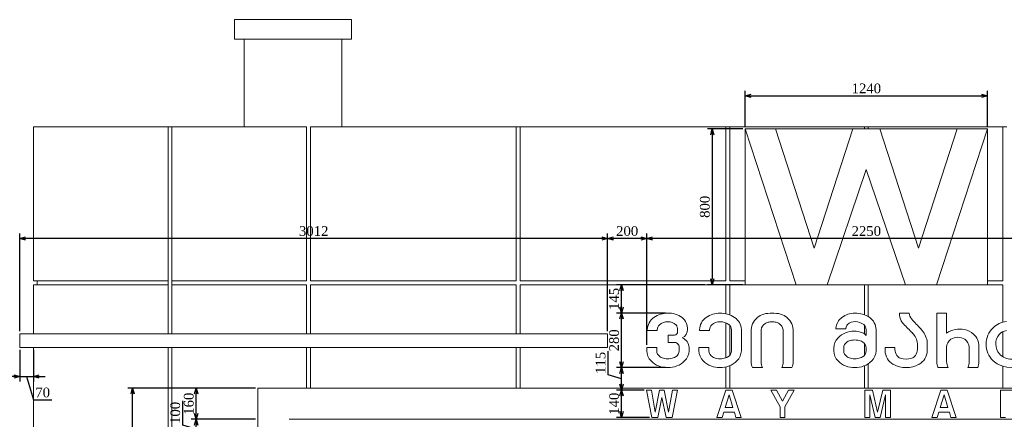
# Model space of a CAD drawing. Header units: millimetres. Extents: x -40905 to 78147, y -92581 to -42687.
# Tile 31 of 38: x 28210 to 33254, y -44737 to -42687. Entities that reach past the tile are written whole.
import ezdxf

# ---------------------------------------------------------------- set-up
doc = ezdxf.new("R2010")
doc.units = ezdxf.units.MM
doc.styles.get("Standard").update_dxf_attribs({"font": 'times.ttf'})
doc.dimstyles.new('ISO-25', dxfattribs={"dimscale": 50, "dimtxt": 2.5, "dimasz": 1.5, "dimexe": 1.25, "dimexo": 0.625, "dimtad": 1, "dimdec": 0, "dimtxsty": 'Standard', "dimblk": 'OPEN30', "dimcen": 2.5, "dimadec": 0, "dimazin": 0, "dimtfac": 1, "dimtdec": 0, "dimtmove": 0, "dimatfit": 3, "dimldrblk": 'OPEN30', "dimfxl": 1, "dimarcsym": 0})

# ---------------------------------------------------------------- blocks, each defined once
blk = doc.blocks.new('A$C58DC4B83')
at = {"color": 0, "linetype": 'Continuous', "lineweight": 0, "extrusion": (0, 1, 0)}
for p, q in [((-25916.6, -19734.3), (-25316.6, -19734.3)), ((-25916.6, -19834.3), (-25916.6, -19734.3)), ((-25316.6, -19834.3), (-25316.6, -19734.3)), ((-25316.6, -19834.3), (-25916.6, -19834.3)), ((-25866.6, -19834.3), (-25866.6, -20284.3)), ((-25366.6, -19834.3), (-25366.6, -20284.3)), ((-26946.6, -20284.3), (-26256.6, -20284.3)), ((-26946.6, -21074.3), (-26946.6, -20284.3)), ((-26256.6, -20284.3), (-26236.6, -20284.3)), ((-26256.6, -21074.3), (-26256.6, -20284.3)), ((-25546.6, -20284.3), (-26236.6, -20284.3)), ((-26236.6, -20284.3), (-26236.6, -21074.3)), ((-25546.6, -21074.3), (-25546.6, -20284.3)), ((-25526.6, -20284.3), (-24472.8, -20284.3)), ((-25526.6, -20284.3), (-25526.6, -21074.3)), ((-24472.8, -20284.3), (-24452.8, -20284.3)), ((-24472.8, -21074.3), (-24472.8, -20284.3)), ((-24452.8, -20284.3), (-23399.1, -20284.3)), ((-24452.8, -20284.3), (-24452.8, -21074.3)), ((-23399.1, -20284.3), (-23379.1, -20284.3)), ((-23399.1, -21074.3), (-23399.1, -20284.3)), ((-23379.1, -20284.3), (-22689.1, -20284.3)), ((-23379.1, -20284.3), (-23379.1, -21074.3)), ((-23299.1, -20294.3), (-23039.1, -21094.3)), ((-23145.1, -20294.3), (-23299.1, -20294.3)), ((-23039.1, -21094.3), (-23299.1, -20294.3)), ((-23299.1, -20294.3), (-23299.1, -21094.3)), ((-22946.1, -20906.3), (-23145.1, -20294.3)), ((-22747.6, -20294.3), (-23145.1, -20294.3)), ((-23145.1, -20294.3), (-22946.1, -20906.3)), ((-22747.6, -20294.3), (-22946.1, -20906.3)), ((-22946.1, -20906.3), (-22747.6, -20294.3)), ((-22610.6, -20294.3), (-22747.6, -20294.3)), ((-22689.1, -20284.3), (-22669.1, -20284.3)), ((-22689.1, -20294.3), (-22689.1, -20284.3)), ((-22669.1, -20284.3), (-21979.1, -20284.3)), ((-22669.1, -20284.3), (-22669.1, -20294.3)), ((-22412.1, -20906.3), (-22610.6, -20294.3)), ((-22213.1, -20294.3), (-22610.6, -20294.3)), ((-22610.6, -20294.3), (-22412.1, -20906.3)), ((-22213.1, -20294.3), (-22412.1, -20906.3)), ((-22412.1, -20906.3), (-22213.1, -20294.3)), ((-22319.1, -21094.3), (-22059.1, -20294.3)), ((-22059.1, -20294.3), (-22319.1, -21094.3)), ((-22059.1, -20294.3), (-22213.1, -20294.3)), ((-22059.1, -21094.3), (-22059.1, -20294.3)), ((-21979.1, -20284.3), (-21959.1, -20284.3)), ((-21979.1, -21074.3), (-21979.1, -20284.3)), ((-22879.1, -21094.3), (-22679.1, -20502.3)), ((-22679.1, -20502.3), (-22879.1, -21094.3)), ((-22679.1, -20502.3), (-22479.1, -21094.3)), ((-22479.1, -21094.3), (-22679.1, -20502.3)), ((-26946.6, -21074.3), (-26256.6, -21074.3)), ((-26926.6, -21094.3), (-26926.6, -21074.3)), ((-26256.6, -21094.3), (-26256.6, -21074.3)), ((-26236.6, -21074.3), (-25546.6, -21074.3)), ((-26236.6, -21094.3), (-26236.6, -21074.3)), ((-25526.6, -21074.3), (-24472.8, -21074.3)), ((-24452.8, -21074.3), (-23399.1, -21074.3)), ((-23379.1, -21074.3), (-23299.1, -21074.3)), ((-22059.1, -21074.3), (-21979.1, -21074.3)), ((-26946.6, -21345.1), (-26946.6, -21094.3)), ((-26256.6, -21094.3), (-26946.6, -21094.3)), ((-26256.6, -21345.1), (-26256.6, -21094.3)), ((-26236.6, -21094.3), (-26236.6, -21345.1)), ((-25546.6, -21094.3), (-26236.6, -21094.3)), ((-25546.6, -21345.1), (-25546.6, -21094.3)), ((-25526.6, -21094.3), (-25526.6, -21345.1)), ((-24472.8, -21094.3), (-25526.6, -21094.3)), ((-24472.8, -21345.1), (-24472.8, -21094.3)), ((-24452.8, -21094.3), (-24452.8, -21345.1)), ((-23399.1, -21094.3), (-24452.8, -21094.3)), ((-23399.1, -21242.5), (-23399.1, -21094.3)), ((-23379.1, -21094.3), (-23379.1, -21248.5)), ((-23299.1, -21094.3), (-23379.1, -21094.3)), ((-23299.1, -21094.3), (-23039.1, -21094.3)), ((-23039.1, -21094.3), (-22879.1, -21094.3)), ((-22879.1, -21094.3), (-22479.1, -21094.3)), ((-22689.1, -21248.2), (-22689.1, -21094.3)), ((-22669.1, -21094.3), (-22669.1, -21257.8)), ((-22479.1, -21094.3), (-22319.1, -21094.3)), ((-22319.1, -21094.3), (-22059.1, -21094.3)), ((-21979.1, -21094.3), (-22059.1, -21094.3)), ((-21979.1, -21285.7), (-21979.1, -21094.3)), ((-22458.9, -21239.3), (-22509.7, -21239.3)), ((-22267.5, -21239.3), (-22318.7, -21239.3)), ((-22318.7, -21239.3), (-22318.7, -21487.8)), ((-22267.5, -21342.6), (-22267.5, -21239.3)), ((-23801.2, -21324.6), (-23801.2, -21328.1)), ((-23801.2, -21328.1), (-23750.1, -21328.1)), ((-23750.1, -21328.1), (-23750.1, -21324.6)), ((-23646.1, -21324.6), (-23646.1, -21335.1)), ((-23533.6, -21324.6), (-23533.6, -21328.1)), ((-23533.6, -21328.1), (-23482.5, -21328.1)), ((-23482.5, -21328.1), (-23482.5, -21324.6)), ((-23399.1, -21469), (-23399.1, -21289)), ((-23379.1, -21302.1), (-23379.1, -21456.3)), ((-23370.6, -21324.6), (-23370.6, -21432.5)), ((-23319.4, -21432.5), (-23319.4, -21323.4)), ((-23269.7, -21334.3), (-23269.7, -21487.8)), ((-23218.6, -21488.7), (-23218.6, -21334.3)), ((-23104.5, -21334.3), (-23104.5, -21488.7)), ((-23053.4, -21487.8), (-23053.4, -21334.3)), ((-22835.1, -21316.6), (-22835.1, -21320.1)), ((-22835.1, -21320.1), (-22784, -21320.1)), ((-22784, -21320.1), (-22784, -21316.6)), ((-22689.1, -21346.1), (-22689.1, -21301.9)), ((-22680, -21324.6), (-22680, -21354.8)), ((-22628.9, -21432.5), (-22628.9, -21323.4)), ((-21979.1, -21463.8), (-21979.1, -21334.4)), ((-27016.6, -21415.1), (-27016.6, -21345.1)), ((-27016.6, -21345.1), (-24004.4, -21345.1)), ((-24004.4, -21415.1), (-24004.4, -21345.1)), ((-23694.5, -21352.3), (-23694.5, -21389.6)), ((-23661.2, -21352.3), (-23694.5, -21352.3)), ((-24004.4, -21415.1), (-27016.6, -21415.1)), ((-26946.6, -21884.3), (-26946.6, -21415.1)), ((-26256.6, -21884.3), (-26256.6, -21415.1)), ((-26236.6, -21415.1), (-26236.6, -21884.3)), ((-25546.6, -21624.3), (-25546.6, -21415.1)), ((-25526.6, -21415.1), (-25526.6, -21624.3)), ((-24472.8, -21624.3), (-24472.8, -21415.1)), ((-24452.8, -21415.1), (-24452.8, -21624.3)), ((-23804.4, -21415.1), (-23804.4, -21432.5)), ((-23753.2, -21415.1), (-23804.4, -21415.1)), ((-23753.2, -21432.5), (-23753.2, -21415.1)), ((-23694.5, -21389.6), (-23664, -21389.6)), ((-23638.2, -21413.7), (-23638.2, -21432.5)), ((-23587.1, -21432.5), (-23587.1, -21415.2)), ((-23536.7, -21415.1), (-23536.7, -21432.5)), ((-23485.6, -21415.1), (-23536.7, -21415.1)), ((-23485.6, -21432.5), (-23485.6, -21415.1)), ((-22846.2, -21418.6), (-22846.2, -21432.5)), ((-22795.1, -21432.5), (-22795.1, -21418.6)), ((-22689.1, -21456.8), (-22689.1, -21394.2)), ((-22680, -21418.6), (-22680, -21432.5)), ((-22532.3, -21415.4), (-22583.1, -21415.4)), ((-22583.1, -21415.4), (-22583.1, -21433.2)), ((-22532.3, -21426.4), (-22532.3, -21415.4)), ((-22417.7, -21395.6), (-22417.7, -21426.4)), ((-22366.9, -21433.2), (-22366.9, -21390.4)), ((-22267.5, -21488.7), (-22267.5, -21414.3)), ((-22152.2, -21414.3), (-22152.2, -21488.7)), ((-22102.5, -21488.7), (-22102.5, -21408.2)), ((-23399.1, -21624.3), (-23399.1, -21515.9)), ((-23379.1, -21509.5), (-23379.1, -21624.3)), ((-23261.8, -21519.3), (-23210.6, -21519.3)), ((-23112.4, -21519.3), (-23061.3, -21519.3)), ((-22689.1, -21624.3), (-22689.1, -21509.7)), ((-22669.1, -21499.1), (-22669.1, -21624.3)), ((-22310.7, -21519.3), (-22259.6, -21519.3)), ((-22159.1, -21519.3), (-22108, -21519.3)), ((-21979.1, -21624.3), (-21979.1, -21512.3)), ((-25796.6, -21624.3), (-25796.6, -24534.3)), ((-19561.6, -21624.3), (-25796.6, -21624.3)), ((-23805.3, -21634.3), (-23777.9, -21774.3)), ((-23779.6, -21634.3), (-23805.3, -21634.3)), ((-23760.3, -21748.3), (-23779.6, -21634.3)), ((-23738.1, -21634.3), (-23760.3, -21748.3)), ((-23714.2, -21634.3), (-23738.1, -21634.3)), ((-23692, -21748.3), (-23714.2, -21634.3)), ((-23672.6, -21634.3), (-23692, -21748.3)), ((-23674.4, -21774.3), (-23647, -21634.3)), ((-23647, -21634.3), (-23672.6, -21634.3)), ((-23398.8, -21634.3), (-23445.4, -21774.3)), ((-23366.3, -21634.3), (-23398.8, -21634.3)), ((-23319.6, -21774.3), (-23366.3, -21634.3)), ((-23139.1, -21634.3), (-23167.9, -21634.3)), ((-23167.9, -21634.3), (-23120.2, -21719.5)), ((-23108.8, -21691.6), (-23139.1, -21634.3)), ((-23078.5, -21634.3), (-23108.8, -21691.6)), ((-23097.4, -21719.5), (-23049.6, -21634.3)), ((-23049.6, -21634.3), (-23078.5, -21634.3)), ((-22647.4, -21634.3), (-22687.4, -21634.3)), ((-22687.4, -21634.3), (-22687.4, -21774.3)), ((-22621.1, -21748.3), (-22647.4, -21634.3)), ((-22594.8, -21634.3), (-22621.1, -21748.3)), ((-22554.8, -21634.3), (-22594.8, -21634.3)), ((-22554.8, -21774.3), (-22554.8, -21634.3)), ((-22297.3, -21634.3), (-22343.9, -21774.3)), ((-22264.8, -21634.3), (-22297.3, -21634.3)), ((-22218.1, -21774.3), (-22264.8, -21634.3)), ((-21991.5, -21634.3), (-21991.5, -21774.3)), ((-21924.8, -21634.3), (-21991.5, -21634.3)), ((-23747.6, -21774.3), (-23726.1, -21671.9)), ((-23726.1, -21671.9), (-23704.7, -21774.3)), ((-23402.7, -21724.4), (-23382.5, -21658.2)), ((-23382.5, -21658.2), (-23362.4, -21724.4)), ((-22661.4, -21774.3), (-22661.4, -21658.2)), ((-22661.4, -21658.2), (-22633.7, -21774.3)), ((-22608.5, -21774.3), (-22580.8, -21658.2)), ((-22580.8, -21658.2), (-22580.8, -21774.3)), ((-22301.2, -21724.4), (-22281, -21658.2)), ((-22281, -21658.2), (-22260.9, -21724.4)), ((-23362.4, -21724.4), (-23402.7, -21724.4)), ((-23120.2, -21719.5), (-23120.2, -21774.3)), ((-23097.4, -21774.3), (-23097.4, -21719.5)), ((-22260.9, -21724.4), (-22301.2, -21724.4)), ((-19721.6, -21784.3), (-25636.6, -21784.3)), ((-23777.9, -21774.3), (-23747.6, -21774.3)), ((-23704.7, -21774.3), (-23674.4, -21774.3)), ((-23445.4, -21774.3), (-23417.9, -21774.3)), ((-23417.9, -21774.3), (-23409.9, -21748.3)), ((-23409.9, -21748.3), (-23355.1, -21748.3)), ((-23355.1, -21748.3), (-23347.2, -21774.3)), ((-23347.2, -21774.3), (-23319.6, -21774.3)), ((-23120.2, -21774.3), (-23097.4, -21774.3)), ((-22687.4, -21774.3), (-22661.4, -21774.3)), ((-22633.7, -21774.3), (-22608.5, -21774.3)), ((-22580.8, -21774.3), (-22554.8, -21774.3)), ((-22343.9, -21774.3), (-22316.3, -21774.3)), ((-22316.3, -21774.3), (-22308.4, -21748.3)), ((-22308.4, -21748.3), (-22253.6, -21748.3)), ((-22253.6, -21748.3), (-22245.7, -21774.3)), ((-22245.7, -21774.3), (-22218.1, -21774.3)), ((-21991.5, -21774.3), (-21965.3, -21774.3))]:
    blk.add_line(p, q, dxfattribs=at)
at = {"color": 0, "linetype": 'Continuous', "lineweight": 0}
for centre, radius, start, end in [((-23723.9, -21325.6), 77.3, 123.8089, 179.2586), ((-23695.6, -21366), 126.7, 90.2522, 124.2627), ((-23692.8, -21354.5), 115.2, 52.839, 91.6754), ((-23666, -21319.6), 71.2, 357.2908, 53.0387), ((-23456.3, -21325.6), 77.3, 123.8089, 179.2586), ((-23428, -21366), 126.7, 90.2522, 124.2627), ((-23427.9, -21373.9), 134.6, 56.7949, 90.2522), ((-23396.4, -21325.8), 77, 1.752, 56.7949), ((-23176.1, -21333.1), 93.6, 131.4001, 180.7368), ((-23179, -21331.7), 90.7, 106.5035, 130.5704), ((-23161.9, -21411.6), 172.3, 89.8815, 104.4166), ((-23161.2, -21411.6), 172.3, 75.5834, 90.1185), ((-23144, -21331.7), 90.7, 49.4296, 73.4965), ((-23147, -21333.1), 93.6, 359.2632, 48.5999), ((-22754.3, -21326.3), 81.4, 127.7801, 173.152), ((-22739.3, -21343.6), 104.2, 89.2956, 128.4558), ((-22737, -21373.7), 134.3, 55.8866, 90.4294), ((-22708.1, -21326.7), 79.3, 2.3834, 54.144), ((-22430.7, -21241.5), 79, 178.4099, 208.71), ((-22432.5, -21242.2), 77.1, 208.9002, 223.5013), ((-21949, -21397.5), 115.8, 95.9983, 134.3667), ((-23646.5, -21321.7), 51.6, 298.4937, 358.6635), ((-22742.1, -21441.8), 110.1, 66.9349, 113.0651), ((-20824.1, -19715.8), 2294.5, 223.5013, 225.1121), ((-22483, -21402.5), 116.7, 39.442, 44.3929), ((-22483, -21402.5), 116.7, 5.9324, 39.442), ((-22200.2, -21439.4), 118, 78.4462, 124.8217), ((-22196.6, -21422), 100.2, 48.0032, 78.4462), ((-21947.3, -21399.2), 118.2, 134.3667, 225.6333), ((-23641.9, -21418.1), 54.9, 3.0184, 68.6406), ((-22765.8, -21421.9), 80.5, 136.0395, 177.614), ((-22746.6, -21440.4), 107.1, 111.1082, 136.0395), ((-22718.8, -21386.3), 50, 39.1359, 66.5787), ((-22184.2, -21408.2), 81.7, 0, 48.0032), ((-23724, -21429.2), 80.5, 182.386, 223.9605), ((-23663.1, -21430.7), 76, 314.4244, 358.6642), ((-23456.3, -21429.2), 80.5, 182.386, 223.9605), ((-23395.4, -21430.7), 76, 314.4244, 358.6642), ((-22765.8, -21429.2), 80.5, 182.386, 223.9605), ((-22704.9, -21430.7), 76, 314.4244, 358.6642), ((-22500.8, -21430.4), 82.3, 181.9339, 240.8055), ((-22450.3, -21429.4), 83.5, 299.1945, 357.403), ((-23704.8, -21410.7), 107.1, 223.9605, 248.8918), ((-23691.7, -21401.5), 116.9, 291.1082, 314.4244), ((-23437.2, -21410.7), 107.1, 223.9605, 248.8918), ((-23424, -21401.5), 116.9, 291.1082, 314.4244), ((-23194.3, -21485.6), 75.4, 181.6323, 206.5631), ((-23128.8, -21485.6), 75.4, 333.4369, 358.3677), ((-22746.6, -21410.7), 107.1, 223.9605, 248.8918), ((-22733.5, -21401.5), 116.9, 291.1082, 314.4244), ((-22251.8, -21487.8), 66.9, 180, 208.1954), ((-22183, -21490.1), 80.5, 338.6909, 1.0192), ((-21934.2, -21372.7), 146.6, 229.2132, 310.7868), ((-23696.5, -21389.1), 130.2, 248.8918, 291.1082), ((-23428.8, -21389.1), 130.2, 248.8918, 291.1082), ((-22738.3, -21389.1), 130.2, 248.8918, 291.1082), ((-22475.3, -21384.6), 134.7, 240.8055, 299.1945)]:
    blk.add_arc(centre, radius, start, end, dxfattribs=at)
at = {"color": 0, "linetype": 'Continuous', "lineweight": 0, "extrusion": (0, 0, -1)}
for centre, radius, start, end in [((23697.2, -21346.4), 62.8, 48.5777, 90.8794), ((23693.8, -21340.2), 56.6, 87.5923, 134.4333), ((23429.5, -21346.4), 62.8, 48.5777, 90.8794), ((23426.2, -21354.4), 70.8, 88.074, 128.2173), ((23171.4, -21333.5), 48, 45.4377, 78.2024), ((23162.4, -21385.3), 100.7, 79.19, 90.4648), ((23160.7, -21385.3), 100.7, 89.5352, 100.81), ((23151.7, -21333.5), 48, 101.7976, 134.5623), ((22739.7, -21333.3), 50.1, 43.6695, 94.6971), ((22735.6, -21350.9), 67.6, 89.977, 129.3761), ((22410.7, -21238.5), 48.2, 318.3959, 359.0027), ((21298.8, -20243.1), 1540.5, 315.6071, 318.1715), ((23716.5, -21324.6), 33.6, 0, 48.5777), ((23663, -21335.4), 16.9, 178.681, 263.8253), ((23682.9, -21322.9), 36.9, 141.2262, 182.6442), ((23448.8, -21324.6), 33.6, 0, 48.5777), ((23406.3, -21325.3), 35.8, 131.9819, 178.7567), ((23170, -21332.8), 48.6, 358.3168, 43.6773), ((23153.1, -21332.8), 48.6, 136.3227, 181.6832), ((22750.6, -21320.8), 33.6, 7.1748, 41.0625), ((22712.3, -21324.3), 32.3, 127.3788, 180.4168), ((21951, -21390.5), 62.7, 41.6147, 80.688), ((22758.2, -21419.2), 36.9, 1.0711, 59.3577), ((22748.1, -21427.5), 49.4, 54.2411, 82.5529), ((22738.7, -21468.3), 91.1, 80.006, 99.994), ((22729.4, -21436.3), 58.1, 96.4309, 122.7861), ((22713.6, -21417.2), 33.6, 117.7856, 182.2697), ((22506, -21404.3), 88.7, 134.8879, 174.3791), ((22219.4, -21414.3), 48.1, 0, 57.3692), ((22210.1, -21428.8), 65.3, 57.3692, 122.6308), ((22201.5, -21415.3), 49.4, 122.6308, 178.7846), ((21947.3, -21395.2), 68.6, 356.8509, 42.5086), ((23716.3, -21431.8), 36.9, 300.6423, 358.9289), ((23662.4, -21413.8), 24.2, 86.1758, 179.8654), ((23671.8, -21433.8), 33.6, 177.7303, 242.2144), ((23448.7, -21431.8), 36.9, 300.6423, 358.9289), ((23404.1, -21433.8), 33.6, 177.7303, 242.2144), ((22758.2, -21431.8), 36.9, 300.6423, 358.9289), ((22713.6, -21433.8), 33.6, 177.7303, 242.2144), ((22471.3, -21423.5), 61, 327.2514, 357.2194), ((22470, -21426.4), 52.3, 180, 215.1051), ((21934.8, -21397.7), 81, 320.5048, 359.0943), ((23706.3, -21423.5), 49.4, 277.4471, 305.7589), ((23696.9, -21382.8), 91.1, 260.006, 279.994), ((23687.6, -21414.7), 58.1, 237.2139, 263.5691), ((23438.6, -21423.5), 49.4, 277.4471, 305.7589), ((23429.2, -21382.8), 91.1, 260.006, 279.994), ((23419.9, -21414.7), 58.1, 237.2139, 263.5691), ((23155.3, -21488.7), 63.3, 330.9965, 0.0133), ((23167.8, -21488.7), 63.3, 179.9867, 209.0035), ((22748.1, -21423.5), 49.4, 277.4471, 305.7589), ((22738.7, -21382.8), 91.1, 260.006, 279.994), ((22729.4, -21414.7), 58.1, 237.2139, 263.5691), ((22494.1, -21438.1), 34, 288.0505, 327.2514), ((22475.3, -21380.6), 94.5, 251.9495, 288.0505), ((22457.6, -21435.2), 37.1, 215.1051, 251.9495), ((22204.3, -21488.7), 63.3, 330.9965, 0.0133), ((22223.1, -21488.7), 71, 180, 205.6227), ((21936.4, -21391.8), 83.7, 268.4838, 316.6882)]:
    blk.add_arc(centre, radius, start, end, dxfattribs=at)
blk = doc.blocks.new('_Open30')
at = {"color": 0, "linetype": 'ByBlock', "lineweight": -2}
for p, q in [((-1, 0.27), (0, 0)), ((0, 0), (-1, -0.27)), ((0, 0), (-1, 0))]:
    blk.add_line(p, q, dxfattribs=at)
blk = doc.blocks.new('*D202')
at = {"color": 0, "lineweight": -2, "transparency": 16777216}
for p, q in [((29417, -44576.6), (29088.7, -44576.6)), ((29113.7, -44706.6), (29113.7, -44606.6)), ((29417, -44736.6), (29088.7, -44736.6))]:
    blk.add_line(p, q, dxfattribs=at)
at = {"layer": 'Defpoints', "color": 0, "lineweight": 5, "transparency": 16777216}
for p in [(29113.7, -44576.6), (29429.5, -44576.6), (29429.5, -44736.6)]:
    blk.add_point(p, dxfattribs=at)
at = {"color": 0, "lineweight": -2, "transparency": 16777216, "xscale": 30, "yscale": 30, "zscale": 30}
for p, rotation in [((29113.7, -44576.6), 90), ((29113.7, -44736.6), 270)]:
    blk.add_blockref('_Open30', p, dxfattribs=dict(at, rotation=rotation))
at = {"color": 0, "lineweight": 5, "transparency": 16777216, "insert": (29075.8, -44656.6), "char_height": 50, "attachment_point": 5, "rotation": 90}
blk.add_mtext('160', dxfattribs=at)
blk = doc.blocks.new('*D203')
at = {"color": 0, "lineweight": -2, "transparency": 16777216}
for p, q in [((29417, -44576.6), (28763.2, -44576.6)), ((28788.2, -47456.6), (28788.2, -44606.6)), ((29282, -47486.6), (28763.2, -47486.6))]:
    blk.add_line(p, q, dxfattribs=at)
at = {"layer": 'Defpoints', "color": 0, "lineweight": 5, "transparency": 16777216}
for p in [(28788.2, -44576.6), (29429.5, -44576.6), (29294.5, -47486.6)]:
    blk.add_point(p, dxfattribs=at)
at = {"color": 0, "lineweight": -2, "transparency": 16777216, "xscale": 30, "yscale": 30, "zscale": 30}
for p, rotation in [((28788.2, -44576.6), 90), ((28788.2, -47486.6), 270)]:
    blk.add_blockref('_Open30', p, dxfattribs=dict(at, rotation=rotation))
at = {"color": 0, "lineweight": 5, "transparency": 16777216, "insert": (28750.2, -46031.6), "char_height": 50, "attachment_point": 5, "rotation": 90}
blk.add_mtext('2910', dxfattribs=at)
blk = doc.blocks.new('*D230')
at = {"color": 0, "lineweight": -2, "transparency": 16777216}
for p, q in [((31421.7, -44267.9), (31421.7, -43784)), ((33672.1, -44274.1), (33672.1, -43784)), ((33642.1, -43809), (31451.7, -43809))]:
    blk.add_line(p, q, dxfattribs=at)
at = {"layer": 'Defpoints', "color": 0, "lineweight": 5, "transparency": 16777216}
for p in [(31421.7, -43809), (31421.7, -44280.4, -2612.8), (33672.1, -44286.6, -2612.8)]:
    blk.add_point(p, dxfattribs=at)
at = {"color": 0, "lineweight": -2, "transparency": 16777216, "xscale": 30, "yscale": 30, "zscale": 30, "rotation": 180}
blk.add_blockref('_Open30', (31421.7, -43809), dxfattribs=at)
at = {"color": 0, "lineweight": -2, "transparency": 16777216, "xscale": 30, "yscale": 30, "zscale": 30}
blk.add_blockref('_Open30', (33672.1, -43809), dxfattribs=at)
at = {"color": 0, "lineweight": 5, "transparency": 16777216, "insert": (32546.9, -43771.1), "char_height": 50, "attachment_point": 5}
blk.add_mtext('2250', dxfattribs=at)
blk = doc.blocks.new('*D231')
at = {"color": 0, "lineweight": -2, "transparency": 16777216}
for p, q in [((31221.7, -44284.9), (31221.7, -43784)), ((31421.7, -44354.9), (31421.7, -43784)), ((31391.7, -43809), (31251.7, -43809))]:
    blk.add_line(p, q, dxfattribs=at)
at = {"layer": 'Defpoints', "color": 0, "lineweight": 5, "transparency": 16777216}
for p in [(31221.7, -43809), (31221.7, -44297.4, -2612.8), (31421.7, -44367.4, -2612.8)]:
    blk.add_point(p, dxfattribs=at)
at = {"color": 0, "lineweight": -2, "transparency": 16777216, "xscale": 30, "yscale": 30, "zscale": 30, "rotation": 180}
blk.add_blockref('_Open30', (31221.7, -43809), dxfattribs=at)
at = {"color": 0, "lineweight": -2, "transparency": 16777216, "xscale": 30, "yscale": 30, "zscale": 30}
blk.add_blockref('_Open30', (31421.7, -43809), dxfattribs=at)
at = {"color": 0, "lineweight": 5, "transparency": 16777216, "insert": (31321.7, -43771.1), "char_height": 50, "attachment_point": 5}
blk.add_mtext('200', dxfattribs=at)
blk = doc.blocks.new('*D232')
at = {"color": 0, "lineweight": -2, "transparency": 16777216}
for p, q in [((28209.5, -44284.9), (28209.5, -43784)), ((31221.7, -44284.9), (31221.7, -43784)), ((31191.7, -43809), (28239.5, -43809))]:
    blk.add_line(p, q, dxfattribs=at)
at = {"layer": 'Defpoints', "color": 0, "lineweight": 5, "transparency": 16777216}
for p in [(28209.5, -43809), (28209.5, -44297.4, -2612.8), (31221.7, -44297.4, -2612.8)]:
    blk.add_point(p, dxfattribs=at)
at = {"color": 0, "lineweight": -2, "transparency": 16777216, "xscale": 30, "yscale": 30, "zscale": 30, "rotation": 180}
blk.add_blockref('_Open30', (28209.5, -43809), dxfattribs=at)
at = {"color": 0, "lineweight": -2, "transparency": 16777216, "xscale": 30, "yscale": 30, "zscale": 30}
blk.add_blockref('_Open30', (31221.7, -43809), dxfattribs=at)
at = {"color": 0, "lineweight": 5, "transparency": 16777216, "insert": (29715.6, -43771.1), "char_height": 50, "attachment_point": 5}
blk.add_mtext('3012', dxfattribs=at)
blk = doc.blocks.new('*D238')
at = {"color": 0, "lineweight": -2, "transparency": 16777216}
for p, q in [((29044.5, -44765.9), (29044.5, -44641.4)), ((29417, -44736.6), (29088.7, -44736.6)), ((29113.7, -44786.6), (29044.5, -44765.9)), ((29113.7, -44806.6), (29113.7, -44766.6)), ((29417, -44836.6), (29088.7, -44836.6))]:
    blk.add_line(p, q, dxfattribs=at)
at = {"layer": 'Defpoints', "color": 0, "lineweight": 5, "transparency": 16777216}
for p in [(29113.7, -44736.6), (29429.5, -44736.6, -2612.8), (29429.5, -44836.6, -2612.8)]:
    blk.add_point(p, dxfattribs=at)
at = {"color": 0, "lineweight": -2, "transparency": 16777216, "xscale": 30, "yscale": 30, "zscale": 30}
for p, rotation in [((29113.7, -44736.6), 90), ((29113.7, -44836.6), 270)]:
    blk.add_blockref('_Open30', p, dxfattribs=dict(at, rotation=rotation))
at = {"color": 0, "lineweight": 5, "transparency": 16777216, "insert": (29006.6, -44703.6), "char_height": 50, "attachment_point": 5, "rotation": 90}
blk.add_mtext('100', dxfattribs=at)
blk = doc.blocks.new('*D239')
at = {"color": 0, "lineweight": -2, "transparency": 16777216}
for p, q in [((31927, -43234.1), (31927, -43052.3)), ((31957, -43077.3), (33137, -43077.3)), ((33167, -43234.1), (33167, -43052.3))]:
    blk.add_line(p, q, dxfattribs=at)
at = {"layer": 'Defpoints', "color": 0, "lineweight": 5, "transparency": 16777216}
for p in [(33167, -43077.3), (31927, -43246.6, -2612.8), (33167, -43246.6, -2612.8)]:
    blk.add_point(p, dxfattribs=at)
at = {"color": 0, "lineweight": -2, "transparency": 16777216, "xscale": 30, "yscale": 30, "zscale": 30, "rotation": 180}
blk.add_blockref('_Open30', (31927, -43077.3), dxfattribs=at)
at = {"color": 0, "lineweight": -2, "transparency": 16777216, "xscale": 30, "yscale": 30, "zscale": 30}
blk.add_blockref('_Open30', (33167, -43077.3), dxfattribs=at)
at = {"color": 0, "lineweight": 5, "transparency": 16777216, "insert": (32547, -43039.4), "char_height": 50, "attachment_point": 5}
blk.add_mtext('1240', dxfattribs=at)
blk = doc.blocks.new('*D240')
at = {"color": 0, "lineweight": -2, "transparency": 16777216}
for p, q in [((31914.5, -43246.6), (31732.7, -43246.6)), ((31757.7, -43276.6), (31757.7, -44016.6)), ((31914.5, -44046.6), (31732.7, -44046.6))]:
    blk.add_line(p, q, dxfattribs=at)
at = {"layer": 'Defpoints', "color": 0, "lineweight": 5, "transparency": 16777216}
for p in [(31927, -43246.6, -2612.8), (31757.7, -44046.6), (31927, -44046.6, -2612.8)]:
    blk.add_point(p, dxfattribs=at)
at = {"color": 0, "lineweight": -2, "transparency": 16777216, "xscale": 30, "yscale": 30, "zscale": 30}
for p, rotation in [((31757.7, -43246.6), 90), ((31757.7, -44046.6), 270)]:
    blk.add_blockref('_Open30', p, dxfattribs=dict(at, rotation=rotation))
at = {"color": 0, "lineweight": 5, "transparency": 16777216, "insert": (31719.8, -43646.6), "char_height": 50, "attachment_point": 5, "rotation": 90}
blk.add_mtext('800', dxfattribs=at)
blk = doc.blocks.new('*D241')
at = {"color": 0, "lineweight": -2, "transparency": 16777216}
for p, q in [((31408.4, -44586.6), (31267.7, -44586.6)), ((31292.7, -44696.6), (31292.7, -44616.6)), ((31435.8, -44726.6), (31267.7, -44726.6))]:
    blk.add_line(p, q, dxfattribs=at)
at = {"layer": 'Defpoints', "color": 0, "lineweight": 5, "transparency": 16777216}
for p in [(31292.7, -44586.6), (31420.9, -44586.6, -2612.8), (31448.3, -44726.6, -2612.8)]:
    blk.add_point(p, dxfattribs=at)
at = {"color": 0, "lineweight": -2, "transparency": 16777216, "xscale": 30, "yscale": 30, "zscale": 30}
for p, rotation in [((31292.7, -44586.6), 90), ((31292.7, -44726.6), 270)]:
    blk.add_blockref('_Open30', p, dxfattribs=dict(at, rotation=rotation))
at = {"color": 0, "lineweight": 5, "transparency": 16777216, "insert": (31254.8, -44656.6), "char_height": 50, "attachment_point": 5, "rotation": 90}
blk.add_mtext('140', dxfattribs=at)
blk = doc.blocks.new('*D242')
at = {"color": 0, "lineweight": -2, "transparency": 16777216}
for p, q in [((31223.6, -44508.4), (31223.6, -44386.2)), ((31517.1, -44471.6), (31267.7, -44471.6)), ((31292.7, -44529.1), (31223.6, -44508.4)), ((31292.7, -44556.6), (31292.7, -44501.6)), ((31408.4, -44586.6), (31267.7, -44586.6))]:
    blk.add_line(p, q, dxfattribs=at)
at = {"layer": 'Defpoints', "color": 0, "lineweight": 5, "transparency": 16777216}
for p in [(31292.7, -44471.6), (31529.6, -44471.6, -2612.8), (31420.9, -44586.6, -2612.8)]:
    blk.add_point(p, dxfattribs=at)
at = {"color": 0, "lineweight": -2, "transparency": 16777216, "xscale": 30, "yscale": 30, "zscale": 30}
for p, rotation in [((31292.7, -44471.6), 90), ((31292.7, -44586.6), 270)]:
    blk.add_blockref('_Open30', p, dxfattribs=dict(at, rotation=rotation))
at = {"color": 0, "lineweight": 5, "transparency": 16777216, "insert": (31185.6, -44447.3), "char_height": 50, "attachment_point": 5, "rotation": 90}
blk.add_mtext('115', dxfattribs=at)
blk = doc.blocks.new('*D243')
at = {"color": 0, "lineweight": -2, "transparency": 16777216}
for p, q in [((31517.4, -44191.6), (31267.7, -44191.6)), ((31292.7, -44441.6), (31292.7, -44221.6)), ((31517.1, -44471.6), (31267.7, -44471.6))]:
    blk.add_line(p, q, dxfattribs=at)
at = {"layer": 'Defpoints', "color": 0, "lineweight": 5, "transparency": 16777216}
for p in [(31292.7, -44191.6), (31529.9, -44191.6, -2612.8), (31529.6, -44471.6, -2612.8)]:
    blk.add_point(p, dxfattribs=at)
at = {"color": 0, "lineweight": -2, "transparency": 16777216, "xscale": 30, "yscale": 30, "zscale": 30}
for p, rotation in [((31292.7, -44191.6), 90), ((31292.7, -44471.6), 270)]:
    blk.add_blockref('_Open30', p, dxfattribs=dict(at, rotation=rotation))
at = {"color": 0, "lineweight": 5, "transparency": 16777216, "insert": (31254.8, -44331.6), "char_height": 50, "attachment_point": 5, "rotation": 90}
blk.add_mtext('280', dxfattribs=at)
blk = doc.blocks.new('*D244')
at = {"color": 0, "lineweight": -2, "transparency": 16777216}
for p, q in [((31720.2, -44046.6), (31267.7, -44046.6)), ((31292.7, -44161.6), (31292.7, -44076.6)), ((31517.4, -44191.6), (31267.7, -44191.6))]:
    blk.add_line(p, q, dxfattribs=at)
at = {"layer": 'Defpoints', "color": 0, "lineweight": 5, "transparency": 16777216}
for p in [(31292.7, -44046.6), (31732.7, -44046.6), (31529.9, -44191.6, -2612.8)]:
    blk.add_point(p, dxfattribs=at)
at = {"color": 0, "lineweight": -2, "transparency": 16777216, "xscale": 30, "yscale": 30, "zscale": 30}
for p, rotation in [((31292.7, -44046.6), 90), ((31292.7, -44191.6), 270)]:
    blk.add_blockref('_Open30', p, dxfattribs=dict(at, rotation=rotation))
at = {"color": 0, "lineweight": 5, "transparency": 16777216, "insert": (31254.8, -44119.1), "char_height": 50, "attachment_point": 5, "rotation": 90}
blk.add_mtext('145', dxfattribs=at)
blk = doc.blocks.new('*D246')
at = {"color": 0, "lineweight": -2, "transparency": 16777216}
for p, q in [((28209.5, -44379.9), (28209.5, -44541.8)), ((28279.5, -44379.9), (28279.5, -44541.8)), ((28179.5, -44516.8), (28149.5, -44516.8)), ((28209.5, -44516.8), (28279.5, -44516.8)), ((28209.5, -44516.8), (28279.5, -44516.8)), ((28244.5, -44516.8), (28280.6, -44637.1)), ((28309.5, -44516.8), (28339.5, -44516.8)), ((28280.6, -44637.1), (28374.1, -44637.1))]:
    blk.add_line(p, q, dxfattribs=at)
at = {"layer": 'Defpoints', "color": 0, "lineweight": 5, "transparency": 16777216}
for p in [(28209.5, -44367.4), (28279.5, -44367.4), (28279.5, -44516.8)]:
    blk.add_point(p, dxfattribs=at)
at = {"color": 0, "lineweight": -2, "transparency": 16777216, "xscale": 30, "yscale": 30, "zscale": 30}
blk.add_blockref('_Open30', (28209.5, -44516.8), dxfattribs=at)
at = {"color": 0, "lineweight": -2, "transparency": 16777216, "xscale": 30, "yscale": 30, "zscale": 30, "rotation": 180}
blk.add_blockref('_Open30', (28279.5, -44516.8), dxfattribs=at)
at = {"color": 0, "lineweight": 5, "transparency": 16777216, "insert": (28327.3, -44599.1), "char_height": 50, "attachment_point": 5}
blk.add_mtext('70', dxfattribs=at)

msp = doc.modelspace()

# ---------------------------------------------------------------- block references
at = {"lineweight": 5}
msp.add_blockref('A$C58DC4B83', (55226.1, -22952.3, -2612.8), dxfattribs=at)

# ---------------------------------------------------------------- dimensions: what is measured, and where the dimension line sits
at = {"color": 1, "lineweight": 5}
for base, p1, p2, picture, middle in [((33167, -43077.3), (31927, -43246.6, -2612.8), (33167, -43246.6, -2612.8), '*D239', (32547, -43039.4)), ((28209.5, -43809), (31221.7, -44297.4, -2612.8), (28209.5, -44297.4, -2612.8), '*D232', (29715.6, -43771.1)), ((31221.7, -43809), (31421.7, -44367.4, -2612.8), (31221.7, -44297.4, -2612.8), '*D231', (31321.7, -43771.1)), ((31421.7, -43809), (33672.1, -44286.6, -2612.8), (31421.7, -44280.4, -2612.8), '*D230', (32546.9, -43771.1)), ((28279.5, -44516.8, -2612.8), (28209.5, -44367.4, -2612.8), (28279.5, -44367.4, -2612.8), '*D246', (28293.1, -44599.1, -2612.8))]:
    dim = msp.add_linear_dim(base=base, p1=p1, p2=p2, dimstyle='ISO-25', override={"dimscale": 20, "dimtmove": 1}, dxfattribs=at)
    dim.commit()
    dim.dimension.update_dxf_attribs({"geometry": picture, "text_midpoint": middle})
for base, p1, p2, angle, picture, middle in [((31757.7, -44046.6), (31927, -43246.6, -2612.8), (31927, -44046.6, -2612.8), 270, '*D240', (31719.8, -43646.6)), ((31292.7, -44046.6), (31529.9, -44191.6, -2612.8), (31732.7, -44046.6), 90, '*D244', (31254.8, -44119.1)), ((31292.7, -44191.6), (31529.6, -44471.6, -2612.8), (31529.9, -44191.6, -2612.8), 90, '*D243', (31254.8, -44331.6)), ((31292.7, -44471.6), (31420.9, -44586.6, -2612.8), (31529.6, -44471.6, -2612.8), 90, '*D242', (31185.6, -44495.9)), ((28788.2, -44576.6, -2612.8), (29294.5, -47486.6, -2612.8), (29429.5, -44576.6, -2612.8), 90, '*D203', (28750.2, -46031.6, -2612.8)), ((29113.7, -44576.6, -2612.8), (29429.5, -44736.6, -2612.8), (29429.5, -44576.6, -2612.8), 90, '*D202', (29075.8, -44656.6, -2612.8)), ((31292.7, -44586.6), (31448.3, -44726.6, -2612.8), (31420.9, -44586.6, -2612.8), 90, '*D241', (31254.8, -44656.6)), ((29113.7, -44736.6), (29429.5, -44836.6, -2612.8), (29429.5, -44736.6, -2612.8), 90, '*D238', (29006.6, -44753.4))]:
    dim = msp.add_linear_dim(base=base, p1=p1, p2=p2, angle=angle, dimstyle='ISO-25', override={"dimscale": 20, "dimtmove": 1}, dxfattribs=at)
    dim.commit()
    dim.dimension.update_dxf_attribs({"geometry": picture, "text_midpoint": middle})

doc.saveas('drawing.dxf')
